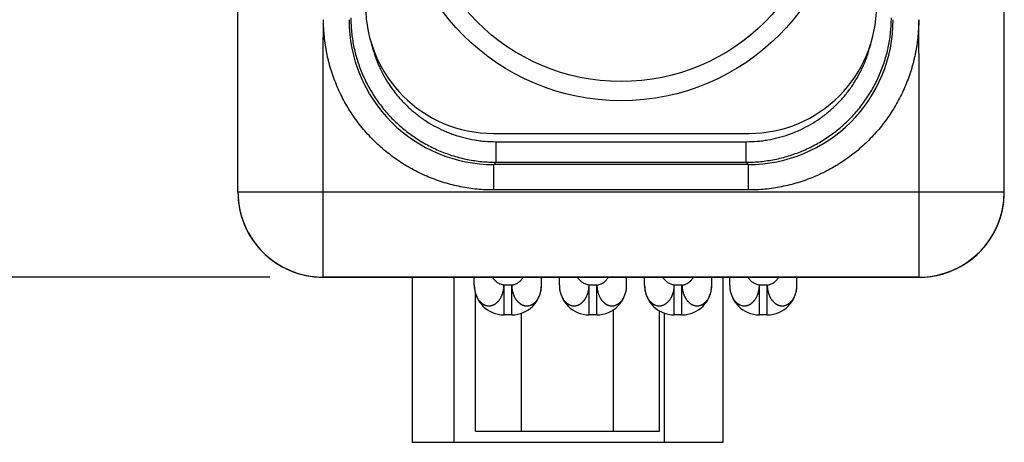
# Model space of a CAD drawing. Header units: inches. Extents: x 0 to 22, y 0 to 17.
# Tile 34 of 39: x 15.286 to 16.442, y 11.726 to 12.222. Entities that reach past the tile are written whole.
import ezdxf

# ---------------------------------------------------------------- set-up
doc = ezdxf.new("R2010")
doc.units = ezdxf.units.IN
doc.header["$LTSCALE"] = 1.21
doc.header["$MEASUREMENT"] = 0
doc.layers.get('0').update_dxf_attribs({"linetype": 'CONTINUOUS'})
doc.layers.add('DIMENSIONS', color=7, linetype='CONTINUOUS')
doc.styles.get("Standard").update_dxf_attribs({"font": 'txt', "width": 0.8})
doc.dimstyles.new('DIMSTYLE_1', dxfattribs={"dimtxt": 0.125, "dimasz": 0.18, "dimexe": 0.18, "dimexo": 0.0625, "dimgap": 0.09, "dimtad": 0, "dimtih": 1, "dimtoh": 1, "dimdec": 3, "dimzin": 4, "dimdsep": 46, "dimtxsty": 'STANDARD', "dimblk": '_FILLED', "dimblk1": '_FILLED', "dimblk2": '_FILLED', "dimcen": 0.09, "dimadec": 0, "dimazin": 0, "dimtp": 0.01, "dimtm": 0.01, "dimtfac": 1, "dimtdec": 3, "dimtofl": 0, "dimtmove": 0, "dimatfit": 3, "dimldrblk": '_FILLED', "dimfxl": 1, "dimtolj": 1, "dimtzin": 4, "dimarcsym": 0})

# ---------------------------------------------------------------- blocks, each defined once
blk = doc.blocks.new('_FILLED')
at = {"color": 0, "linetype": 'BYBLOCK'}
blk.add_solid([(0, 0), (-1, 0.1736), (-1, -0.1736)], dxfattribs=at)
blk = doc.blocks.new('*D7')
at = {"layer": 'DIMENSIONS', "color": 2, "linetype": 'CONTINUOUS'}
for p, q in [((15.5065, 14.7027), (14.667, 14.7027)), ((14.792, 14.7027), (14.792, 13.4363)), ((14.792, 11.9199), (14.792, 13.1863)), ((15.5795, 11.9199), (14.667, 11.9199))]:
    blk.add_line(p, q, dxfattribs=at)
at = {"layer": 'DIMENSIONS', "color": 2, "linetype": 'CONTINUOUS', "xscale": 0.18, "yscale": 0.18, "zscale": 0.18}
for p, rotation in [((14.792, 14.7027), 90), ((14.792, 11.9199), 270)]:
    blk.add_blockref('_FILLED', p, dxfattribs=dict(at, rotation=rotation))
at = {"layer": 'DIMENSIONS', "color": 2, "linetype": 'CONTINUOUS', "insert": (14.792, 13.3738), "char_height": 0.125, "width": 1.325, "attachment_point": 2, "line_spacing_factor": 0.9}
blk.add_mtext('2.783{\\Ftxt.shx;\\W1.000000;\\H0.125000; }[70.68]', dxfattribs=at)

msp = doc.modelspace()

# ---------------------------------------------------------------- linework, layer by layer
at = {"color": 7, "linetype": 'CONTINUOUS'}
for p, q in [((16.442, 12.0198), (16.442, 13.0279)), ((15.542, 12.0199), (15.542, 12.6731)), ((15.842, 12.0887), (16.142, 12.0887)), ((15.8451, 12.079), (16.1389, 12.079)), ((15.8451, 12.0549), (15.8451, 12.079)), ((16.1389, 12.0549), (16.1389, 12.079)), ((15.8425, 12.0523), (15.8451, 12.0549)), ((16.1415, 12.0523), (15.8425, 12.0523)), ((15.8425, 12.0223), (15.8425, 12.0523)), ((15.8451, 12.0549), (16.1389, 12.0549)), ((16.1389, 12.0549), (16.1415, 12.0523)), ((16.1415, 12.0223), (16.1415, 12.0523)), ((15.542, 12.02), (16.442, 12.02)), ((15.642, 11.9199), (15.642, 12.02)), ((16.1415, 12.0223), (15.8425, 12.0223)), ((16.342, 11.9198), (16.342, 12.02)), ((16.4396, 11.998), (16.441, 12.0054)), ((16.441, 12.0054), (16.4413, 12.0082)), ((15.5444, 11.9981), (15.5463, 11.9908)), ((15.5463, 11.9909), (15.5488, 11.9837)), ((16.4352, 11.9836), (16.4377, 11.9907)), ((16.4377, 11.9907), (16.4396, 11.998)), ((15.5488, 11.9837), (15.5518, 11.9768)), ((16.4322, 11.9766), (16.4352, 11.9836)), ((15.5518, 11.9768), (15.5553, 11.9701)), ((15.5553, 11.9701), (15.5593, 11.9637)), ((16.4247, 11.9636), (16.4287, 11.97)), ((16.4287, 11.97), (16.4322, 11.9767)), ((15.5637, 11.9577), (15.5687, 11.9519)), ((16.4153, 11.9518), (16.4203, 11.9575)), ((16.4202, 11.9575), (16.4247, 11.9636)), ((15.5687, 11.952), (15.574, 11.9466)), ((15.574, 11.9466), (15.5798, 11.9417)), ((16.4043, 11.9415), (16.41, 11.9465)), ((16.41, 11.9465), (16.4153, 11.9518)), ((15.5797, 11.9417), (15.5858, 11.9372)), ((15.5858, 11.9372), (15.5922, 11.9332)), ((15.5922, 11.9332), (15.5989, 11.9297)), ((16.3851, 11.9296), (16.3918, 11.9331)), ((16.3918, 11.9331), (16.3982, 11.9371)), ((16.3982, 11.9371), (16.4043, 11.9416)), ((15.5988, 11.9297), (15.6058, 11.9267)), ((15.6057, 11.9267), (15.6129, 11.9243)), ((15.6129, 11.9243), (15.6202, 11.9223)), ((15.6201, 11.9223), (15.6276, 11.921)), ((16.3564, 11.9209), (16.3639, 11.9222)), ((16.3638, 11.9222), (16.3711, 11.9242)), ((16.3711, 11.9241), (16.3783, 11.9266)), ((16.3782, 11.9266), (16.3852, 11.9296)), ((16.342, 11.92), (15.642, 11.92)), ((15.642, 11.9199), (16.342, 11.9198)), ((15.642, 11.9199), (15.642, 11.9199)), ((15.7466, 11.9199), (15.7466, 11.726)), ((15.7954, 11.9199), (15.7954, 11.726)), ((15.8195, 11.9107), (15.8195, 11.9199)), ((15.8635, 11.9107), (15.8545, 11.9107)), ((15.8545, 11.8757), (15.8545, 11.9107)), ((15.8635, 11.8757), (15.8635, 11.9107)), ((15.8985, 11.9107), (15.8985, 11.9199)), ((15.9195, 11.9107), (15.9195, 11.9199)), ((15.9635, 11.9107), (15.9545, 11.9107)), ((15.9545, 11.8757), (15.9545, 11.9107)), ((15.9635, 11.8757), (15.9635, 11.9107)), ((15.9985, 11.9107), (15.9985, 11.9199)), ((16.0195, 11.9107), (16.0195, 11.9199)), ((16.0635, 11.9107), (16.0545, 11.9107)), ((16.0545, 11.8757), (16.0545, 11.9107)), ((16.0635, 11.8757), (16.0635, 11.9107)), ((16.0985, 11.9107), (16.0985, 11.9199)), ((16.1116, 11.9198), (16.1116, 11.726)), ((16.1195, 11.9107), (16.1195, 11.9198)), ((16.1635, 11.9107), (16.1545, 11.9107)), ((16.1545, 11.8757), (16.1545, 11.9107)), ((16.1635, 11.8757), (16.1635, 11.9107)), ((16.1985, 11.9107), (16.1985, 11.9198)), ((16.342, 11.9198), (16.349, 11.9201)), ((16.342, 11.9198), (16.342, 11.9198)), ((16.3489, 11.9201), (16.3565, 11.9209)), ((15.8212, 11.7392), (15.8212, 11.9002)), ((15.8635, 11.8757), (15.8545, 11.8757)), ((15.8751, 11.7392), (15.8751, 11.8778)), ((15.9635, 11.8757), (15.9545, 11.8757)), ((15.9831, 11.7392), (15.9831, 11.8818)), ((16.0371, 11.7392), (16.0371, 11.8804)), ((16.0424, 11.878), (16.0424, 11.726)), ((16.0635, 11.8757), (16.0545, 11.8757)), ((16.1635, 11.8757), (16.1545, 11.8757)), ((15.8212, 11.7392), (16.0371, 11.7392)), ((16.1116, 11.726), (15.7466, 11.726))]:
    msp.add_line(p, q, dxfattribs=at)
for points in [[(15.5427, 12.0084), (15.543, 12.0055), (15.5444, 11.9981)], [(15.5553, 11.9701), (15.5593, 11.9638), (15.5638, 11.9576)], [(15.6276, 11.921), (15.635, 11.9202), (15.642, 11.9199)]]:
    msp.add_lwpolyline(points, dxfattribs=at)
for radius in [0.2617, 0.2391]:
    msp.add_circle((15.992, 12.3887), radius, dxfattribs=at)
for centre, radius, start, end in [((15.842, 12.2387), 0.15, 180, 270), ((16.142, 12.2387), 0.15, 270, 360), ((15.8425, 12.2222), 0.17, 179.9922, 270.0078), ((16.1415, 12.2222), 0.17, 269.9922, 0.0078), ((15.642, 12.02), 0.1, 180.005, 270.005), ((15.642, 12.0199), 0.1, 180.0003, 269.9874), ((16.342, 12.02), 0.1, 269.995, 359.995), ((16.342, 12.0198), 0.1, 353.3074, 359.9998), ((16.342, 12.0198), 0.1, 269.9939, 353.3111), ((15.8545, 11.9107), 0.035, 180, 270), ((15.8543, 11.9107), 0.0348, 179.9982, 185.2329), ((15.8635, 11.9107), 0.035, 270, 360), ((15.9545, 11.9107), 0.035, 180, 270), ((15.9635, 11.9107), 0.035, 270, 360), ((16.0545, 11.9107), 0.035, 180, 270), ((16.0635, 11.9107), 0.035, 270, 360), ((16.0638, 11.9107), 0.0347, 354.7599, 0.009), ((16.1545, 11.9107), 0.035, 180, 270), ((16.1635, 11.9107), 0.035, 270, 360), ((15.8538, 11.9107), 0.0343, 185.2444, 187.1085), ((15.8531, 11.9106), 0.0336, 187.107, 190.4565), ((15.8522, 11.9104), 0.0326, 190.4661, 193.3599), ((16.066, 11.9104), 0.0325, 346.6325, 349.5415), ((16.065, 11.9106), 0.0334, 349.5347, 352.9018), ((16.0643, 11.9107), 0.0342, 352.8899, 354.7573)]:
    msp.add_arc(centre, radius, start, end, dxfattribs=at)
for points, knots in [([(15.642, 12.02), (15.642, 12.0284), (15.642, 12.0411), (15.642, 12.0579), (15.642, 12.0706), (15.642, 12.0811), (15.642, 12.0895), (15.642, 12.098), (15.642, 12.1085), (15.642, 12.1211), (15.6419, 12.1338), (15.642, 12.1443), (15.642, 12.1527), (15.642, 12.159), (15.6421, 12.1654), (15.6421, 12.1738), (15.6422, 12.1843), (15.6423, 12.197), (15.6424, 12.2096), (15.6424, 12.218), (15.6424, 12.2222)], [0, 0, 0, 0, 0.125, 0.1875, 0.25, 0.3125, 0.34375, 0.375, 0.4375, 0.5, 0.5625, 0.625, 0.65625, 0.6875, 0.71875, 0.75, 0.8125, 0.875, 0.9375, 1, 1, 1, 1]), ([(15.8425, 12.0223), (15.8392, 12.0223), (15.8327, 12.0224), (15.8229, 12.0231), (15.8131, 12.0243), (15.8035, 12.026), (15.7939, 12.0282), (15.7844, 12.0308), (15.7751, 12.0339), (15.7659, 12.0374), (15.757, 12.0414), (15.7482, 12.0458), (15.7396, 12.0506), (15.7313, 12.0559), (15.7233, 12.0615), (15.7156, 12.0676), (15.7081, 12.074), (15.6987, 12.083), (15.6899, 12.0927), (15.6818, 12.1031), (15.6762, 12.1111), (15.6709, 12.1194), (15.6661, 12.1279), (15.6616, 12.1367), (15.6577, 12.1457), (15.6541, 12.1548), (15.6516, 12.1626), (15.6497, 12.1689), (15.6485, 12.1736), (15.6474, 12.1784), (15.6463, 12.1832), (15.6456, 12.1872), (15.6451, 12.1905), (15.6447, 12.1929), (15.6443, 12.1953), (15.644, 12.1978), (15.6437, 12.2002), (15.6435, 12.2026), (15.6433, 12.2051), (15.6431, 12.2071), (15.643, 12.2087), (15.6429, 12.2104), (15.6427, 12.2124), (15.6426, 12.2149), (15.6424, 12.2181), (15.6424, 12.2206), (15.6424, 12.2222)], [0, 0, 0, 0, 0.031249, 0.0625, 0.09375, 0.125, 0.15625, 0.187501, 0.218751, 0.250001, 0.281251, 0.312501, 0.343751, 0.375001, 0.406251, 0.437501, 0.468751, 0.500002, 0.562483, 0.593733, 0.624983, 0.656233, 0.687483, 0.718733, 0.749983, 0.781233, 0.812484, 0.82811, 0.843736, 0.859361, 0.874988, 0.890616, 0.89843, 0.906243, 0.914055, 0.921867, 0.929678, 0.93749, 0.945303, 0.953118, 0.957025, 0.960933, 0.968749, 0.976564, 0.984377, 1, 1, 1, 1]), ([(15.6746, 12.2243), (15.6746, 12.2216), (15.6748, 12.2161), (15.6754, 12.2078), (15.6764, 12.1996), (15.6783, 12.1887), (15.6817, 12.1753), (15.6864, 12.1623), (15.6909, 12.1522), (15.6947, 12.1448), (15.6988, 12.1376), (15.7032, 12.1306), (15.708, 12.1238), (15.7148, 12.115), (15.7242, 12.1047), (15.7345, 12.0954), (15.7433, 12.0885), (15.7501, 12.0837), (15.7572, 12.0792), (15.7645, 12.0751), (15.7719, 12.0713), (15.7822, 12.0668), (15.7953, 12.062), (15.8089, 12.0586), (15.82, 12.0567), (15.8283, 12.0556), (15.8367, 12.055), (15.8423, 12.0549), (15.8451, 12.0549)], [0, 0, 0, 0, 0.030986, 0.061978, 0.092973, 0.123977, 0.185999, 0.24808, 0.279156, 0.310253, 0.341371, 0.372512, 0.403677, 0.434866, 0.497303, 0.559844, 0.591162, 0.622505, 0.653872, 0.685262, 0.716673, 0.748105, 0.811002, 0.873957, 0.905459, 0.936969, 0.968484, 1, 1, 1, 1]), ([(16.1389, 12.0549), (16.1417, 12.0549), (16.1473, 12.055), (16.1557, 12.0556), (16.164, 12.0567), (16.1751, 12.0586), (16.1887, 12.062), (16.2019, 12.0668), (16.2121, 12.0713), (16.2196, 12.0751), (16.2268, 12.0792), (16.2339, 12.0837), (16.2407, 12.0885), (16.2495, 12.0954), (16.2598, 12.1047), (16.2692, 12.115), (16.276, 12.1238), (16.2808, 12.1306), (16.2853, 12.1376), (16.2894, 12.1448), (16.2931, 12.1522), (16.2976, 12.1623), (16.3023, 12.1753), (16.3057, 12.1887), (16.3076, 12.1996), (16.3086, 12.2078), (16.3092, 12.2161), (16.3094, 12.2216), (16.3094, 12.2243)], [0, 0, 0, 0, 0.031516, 0.063031, 0.094541, 0.126043, 0.188998, 0.251895, 0.283327, 0.314738, 0.346128, 0.377495, 0.408838, 0.440156, 0.502697, 0.565134, 0.596323, 0.627488, 0.658629, 0.689747, 0.720844, 0.75192, 0.814001, 0.876023, 0.907027, 0.938022, 0.969014, 1, 1, 1, 1]), ([(16.3416, 12.2222), (16.3416, 12.2206), (16.3416, 12.2181), (16.3414, 12.2149), (16.3413, 12.2124), (16.3411, 12.2104), (16.341, 12.2087), (16.3409, 12.2071), (16.3407, 12.2051), (16.3405, 12.2026), (16.3403, 12.2002), (16.34, 12.1978), (16.3397, 12.1953), (16.3393, 12.1929), (16.339, 12.1905), (16.3384, 12.1872), (16.3377, 12.1832), (16.3366, 12.1784), (16.3355, 12.1736), (16.3343, 12.1689), (16.3324, 12.1626), (16.3299, 12.1548), (16.3263, 12.1457), (16.3224, 12.1367), (16.3179, 12.1279), (16.3131, 12.1194), (16.3079, 12.1111), (16.3022, 12.1031), (16.2941, 12.0927), (16.2853, 12.083), (16.2759, 12.074), (16.2684, 12.0676), (16.2607, 12.0615), (16.2527, 12.0559), (16.2444, 12.0506), (16.2358, 12.0458), (16.2271, 12.0414), (16.2181, 12.0374), (16.2089, 12.0339), (16.1996, 12.0308), (16.1901, 12.0282), (16.1805, 12.026), (16.1709, 12.0243), (16.1611, 12.0231), (16.1513, 12.0224), (16.1448, 12.0223), (16.1415, 12.0223)], [0, 0, 0, 0, 0.015623, 0.023436, 0.031251, 0.039067, 0.042975, 0.046882, 0.054697, 0.06251, 0.070322, 0.078133, 0.085945, 0.093757, 0.10157, 0.109384, 0.125012, 0.140639, 0.156264, 0.17189, 0.187516, 0.218767, 0.250017, 0.281267, 0.312517, 0.343767, 0.375017, 0.406267, 0.437517, 0.499998, 0.531249, 0.562499, 0.593749, 0.624999, 0.656249, 0.687499, 0.718749, 0.749999, 0.781249, 0.812499, 0.84375, 0.875, 0.90625, 0.9375, 0.968751, 1, 1, 1, 1]), ([(16.342, 12.02), (16.342, 12.0284), (16.342, 12.0411), (16.342, 12.0579), (16.342, 12.0706), (16.342, 12.0811), (16.342, 12.0895), (16.342, 12.098), (16.342, 12.1085), (16.3421, 12.1211), (16.3421, 12.1338), (16.342, 12.1443), (16.342, 12.1527), (16.342, 12.159), (16.3419, 12.1654), (16.3419, 12.1738), (16.3418, 12.1843), (16.3417, 12.197), (16.3416, 12.2096), (16.3416, 12.218), (16.3416, 12.2222)], [0, 0, 0, 0, 0.125, 0.1875, 0.25, 0.3125, 0.34375, 0.375, 0.4375, 0.5, 0.5625, 0.625, 0.65625, 0.6875, 0.71875, 0.75, 0.8125, 0.875, 0.9375, 1, 1, 1, 1]), ([(15.6986, 12.1948), (15.699, 12.1928), (15.7001, 12.1888), (15.7019, 12.1828), (15.7039, 12.1769), (15.7062, 12.1711), (15.7088, 12.1654), (15.7125, 12.1579), (15.7166, 12.1507), (15.7212, 12.1437), (15.7249, 12.1387), (15.7288, 12.1337), (15.7329, 12.129), (15.7372, 12.1244), (15.7432, 12.1185), (15.7511, 12.1116), (15.7613, 12.1042), (15.7721, 12.0976), (15.7816, 12.0929), (15.7893, 12.0896), (15.7972, 12.0867), (15.8074, 12.0836), (15.8177, 12.0814), (15.8261, 12.0801), (15.8345, 12.0792), (15.8409, 12.079), (15.8451, 12.079)], [0, 0, 0, 0, 0.030911, 0.061835, 0.092776, 0.123734, 0.154711, 0.18571, 0.247761, 0.278829, 0.309923, 0.341044, 0.372192, 0.403366, 0.434569, 0.497043, 0.559626, 0.622313, 0.685095, 0.716525, 0.747975, 0.810912, 0.873905, 0.905424, 0.93695, 1, 1, 1, 1]), ([(16.1389, 12.079), (16.1431, 12.079), (16.1495, 12.0792), (16.1579, 12.0801), (16.1663, 12.0814), (16.1766, 12.0836), (16.1868, 12.0867), (16.1947, 12.0896), (16.2025, 12.0929), (16.2119, 12.0976), (16.2227, 12.1042), (16.2329, 12.1116), (16.2408, 12.1185), (16.2468, 12.1244), (16.2511, 12.129), (16.2552, 12.1337), (16.2591, 12.1387), (16.2628, 12.1437), (16.2674, 12.1507), (16.2715, 12.1579), (16.2752, 12.1654), (16.2778, 12.1711), (16.2801, 12.1769), (16.2821, 12.1828), (16.2839, 12.1888), (16.285, 12.1928), (16.2854, 12.1948)], [0, 0, 0, 0, 0.06305, 0.094576, 0.126095, 0.189088, 0.252025, 0.283475, 0.314905, 0.377687, 0.440374, 0.502957, 0.565431, 0.596634, 0.627808, 0.658956, 0.690077, 0.721171, 0.752239, 0.81429, 0.845289, 0.876266, 0.907224, 0.938165, 0.969089, 1, 1, 1, 1]), ([(15.8204, 11.9029), (15.8206, 11.9022), (15.8209, 11.9009), (15.8216, 11.899), (15.8223, 11.8974), (15.8228, 11.8962), (15.8235, 11.8951), (15.8241, 11.894), (15.8248, 11.893), (15.8254, 11.8923), (15.826, 11.8916), (15.8266, 11.891), (15.8272, 11.8904), (15.8278, 11.8898), (15.8284, 11.8894), (15.8288, 11.889), (15.8292, 11.8888), (15.8295, 11.8886), (15.83, 11.8883), (15.8306, 11.8879), (15.8313, 11.8875), (15.8319, 11.8872), (15.8324, 11.8871), (15.8328, 11.8869), (15.8332, 11.8868), (15.8337, 11.8867), (15.8343, 11.8865), (15.835, 11.8864), (15.8358, 11.8863), (15.8366, 11.8863), (15.8373, 11.8863), (15.8381, 11.8864), (15.8389, 11.8865), (15.8396, 11.8866), (15.8404, 11.8868), (15.8411, 11.887), (15.8419, 11.8873), (15.8426, 11.8876), (15.8433, 11.888), (15.8439, 11.8884), (15.8444, 11.8887), (15.8447, 11.8889), (15.845, 11.8892), (15.8455, 11.8896), (15.846, 11.89), (15.8466, 11.8906), (15.8473, 11.8913), (15.8481, 11.8921), (15.8489, 11.8931), (15.8497, 11.8941), (15.8502, 11.8949), (15.8507, 11.8957), (15.8511, 11.8966), (15.8516, 11.8975), (15.852, 11.8984), (15.8523, 11.8993), (15.8528, 11.9006), (15.8533, 11.9023), (15.8537, 11.904), (15.854, 11.9054), (15.8542, 11.9068), (15.8544, 11.9086), (15.8545, 11.91), (15.8545, 11.9107)], [0, 0, 0, 0, 0.035677, 0.070785, 0.10526, 0.122197, 0.138854, 0.171161, 0.186841, 0.202268, 0.217544, 0.232743, 0.247765, 0.262451, 0.276804, 0.28394, 0.291098, 0.298314, 0.305587, 0.320099, 0.334226, 0.347768, 0.354398, 0.360984, 0.36756, 0.374147, 0.387331, 0.400484, 0.413584, 0.426664, 0.439764, 0.45291, 0.466118, 0.479406, 0.492795, 0.506305, 0.51995, 0.53374, 0.547684, 0.561772, 0.568869, 0.576003, 0.583184, 0.590421, 0.605083, 0.620019, 0.635229, 0.650708, 0.682408, 0.698602, 0.715008, 0.731618, 0.748432, 0.765455, 0.782675, 0.800083, 0.81767, 0.853319, 0.889506, 0.907764, 0.926108, 0.962986, 1, 1, 1, 1]), ([(15.8545, 11.9107), (15.8542, 11.9107), (15.8535, 11.9108), (15.8522, 11.911), (15.8505, 11.9115), (15.8486, 11.9123), (15.8468, 11.9134), (15.8451, 11.9148), (15.8435, 11.9163), (15.8422, 11.918), (15.8414, 11.9193), (15.8411, 11.9199)], [0, 0, 0, 0, 0.05807, 0.11686, 0.236955, 0.360633, 0.487328, 0.615969, 0.745217, 0.873662, 1, 1, 1, 1]), ([(15.8635, 11.9107), (15.8642, 11.9108), (15.8655, 11.9109), (15.8675, 11.9115), (15.8694, 11.9124), (15.8712, 11.9135), (15.8729, 11.9148), (15.8745, 11.9164), (15.8758, 11.918), (15.8766, 11.9193), (15.8769, 11.9199)], [0, 0, 0, 0, 0.117077, 0.237643, 0.361709, 0.488592, 0.617184, 0.746163, 0.874174, 1, 1, 1, 1]), ([(15.8635, 11.9107), (15.8635, 11.9099), (15.8636, 11.9087), (15.8638, 11.9071), (15.8639, 11.906), (15.8641, 11.9048), (15.8644, 11.9036), (15.8647, 11.9025), (15.865, 11.9014), (15.8653, 11.9003), (15.8657, 11.8992), (15.8661, 11.8981), (15.8666, 11.8971), (15.8671, 11.8961), (15.8676, 11.8952), (15.8682, 11.8943), (15.8688, 11.8934), (15.8694, 11.8928), (15.8698, 11.8922), (15.8702, 11.8919), (15.8705, 11.8915), (15.871, 11.891), (15.8714, 11.8905), (15.8719, 11.8901), (15.8723, 11.8898), (15.8727, 11.8895), (15.8731, 11.8892), (15.8734, 11.8889), (15.8738, 11.8887), (15.8742, 11.8884), (15.8746, 11.8882), (15.8749, 11.8879), (15.8753, 11.8877), (15.8755, 11.8876), (15.8758, 11.8874), (15.8761, 11.8873), (15.8765, 11.8871), (15.877, 11.887), (15.8774, 11.8869), (15.8778, 11.8868), (15.8782, 11.8866), (15.8788, 11.8865), (15.8795, 11.8864), (15.8804, 11.8863), (15.8812, 11.8863), (15.8821, 11.8863), (15.8829, 11.8864), (15.8838, 11.8865), (15.8849, 11.8868), (15.886, 11.8872), (15.8871, 11.8877), (15.8878, 11.8881), (15.8886, 11.8886), (15.8894, 11.8892), (15.8901, 11.8898), (15.8909, 11.8904), (15.8916, 11.8911), (15.8922, 11.8919), (15.8929, 11.8926), (15.8937, 11.8937), (15.8946, 11.8952), (15.8956, 11.8971), (15.8965, 11.8992), (15.8972, 11.9014), (15.8978, 11.9036), (15.8982, 11.906), (15.8984, 11.9083), (15.8985, 11.9099), (15.8985, 11.9107)], [0, 0, 0, 0, 0.036363, 0.054495, 0.072562, 0.090542, 0.108418, 0.12617, 0.143776, 0.16122, 0.178483, 0.195548, 0.212404, 0.229039, 0.245445, 0.261628, 0.277582, 0.293288, 0.301046, 0.308738, 0.31636, 0.323909, 0.338792, 0.346137, 0.353429, 0.360673, 0.36786, 0.374977, 0.382006, 0.388932, 0.395764, 0.40252, 0.409229, 0.412578, 0.415931, 0.422657, 0.429401, 0.436143, 0.442856, 0.449508, 0.456098, 0.462637, 0.475617, 0.488546, 0.501441, 0.5143, 0.527154, 0.540044, 0.553004, 0.579231, 0.592598, 0.606205, 0.620125, 0.634419, 0.649004, 0.663724, 0.67851, 0.693393, 0.708423, 0.723688, 0.75521, 0.788142, 0.822076, 0.856663, 0.891828, 0.927536, 0.963658, 1, 1, 1, 1]), ([(15.9195, 11.9107), (15.9195, 11.9099), (15.9196, 11.9083), (15.9198, 11.906), (15.9202, 11.9036), (15.9208, 11.9014), (15.9215, 11.8992), (15.9224, 11.8971), (15.9234, 11.8952), (15.9243, 11.8937), (15.9252, 11.8926), (15.9258, 11.8919), (15.9265, 11.8911), (15.9272, 11.8904), (15.9279, 11.8898), (15.9286, 11.8892), (15.9294, 11.8886), (15.9302, 11.8881), (15.931, 11.8877), (15.932, 11.8872), (15.9331, 11.8868), (15.9342, 11.8865), (15.9351, 11.8864), (15.9359, 11.8863), (15.9368, 11.8863), (15.9376, 11.8863), (15.9385, 11.8864), (15.9392, 11.8865), (15.9398, 11.8866), (15.9402, 11.8868), (15.9406, 11.8869), (15.941, 11.887), (15.9415, 11.8871), (15.9419, 11.8873), (15.9422, 11.8874), (15.9425, 11.8876), (15.9427, 11.8877), (15.9431, 11.8879), (15.9434, 11.8882), (15.9438, 11.8884), (15.9442, 11.8887), (15.9446, 11.8889), (15.945, 11.8892), (15.9453, 11.8895), (15.9457, 11.8898), (15.9461, 11.8901), (15.9466, 11.8905), (15.947, 11.891), (15.9475, 11.8915), (15.9478, 11.8919), (15.9482, 11.8922), (15.9486, 11.8928), (15.9492, 11.8934), (15.9498, 11.8943), (15.9504, 11.8952), (15.9509, 11.8961), (15.9514, 11.8971), (15.9519, 11.8981), (15.9523, 11.8992), (15.9527, 11.9003), (15.953, 11.9014), (15.9534, 11.9025), (15.9536, 11.9036), (15.9539, 11.9048), (15.9541, 11.906), (15.9542, 11.9071), (15.9544, 11.9087), (15.9545, 11.9099), (15.9545, 11.9107)], [0, 0, 0, 0, 0.036342, 0.072464, 0.108172, 0.143337, 0.177924, 0.211858, 0.24479, 0.276312, 0.291577, 0.306607, 0.32149, 0.336276, 0.350996, 0.365581, 0.379875, 0.393795, 0.407402, 0.420769, 0.446996, 0.459956, 0.472846, 0.4857, 0.498559, 0.511454, 0.524383, 0.537363, 0.543902, 0.550492, 0.557144, 0.563857, 0.570599, 0.577343, 0.584069, 0.587422, 0.590771, 0.59748, 0.604236, 0.611068, 0.617994, 0.625023, 0.63214, 0.639327, 0.646571, 0.653863, 0.661208, 0.676091, 0.68364, 0.691262, 0.698954, 0.706712, 0.722418, 0.738372, 0.754555, 0.770961, 0.787596, 0.804452, 0.821517, 0.83878, 0.856224, 0.87383, 0.891582, 0.909458, 0.927438, 0.945505, 0.963637, 1, 1, 1, 1]), ([(15.9545, 11.9107), (15.9538, 11.9108), (15.9525, 11.9109), (15.9506, 11.9115), (15.9486, 11.9124), (15.9468, 11.9135), (15.9451, 11.9148), (15.9436, 11.9164), (15.9422, 11.918), (15.9414, 11.9193), (15.9411, 11.9199)], [0, 0, 0, 0, 0.117076, 0.237638, 0.361698, 0.488576, 0.617164, 0.746144, 0.874161, 1, 1, 1, 1]), ([(15.9635, 11.9107), (15.9642, 11.9108), (15.9655, 11.9109), (15.9675, 11.9115), (15.9694, 11.9124), (15.9712, 11.9135), (15.9729, 11.9148), (15.9744, 11.9164), (15.9758, 11.918), (15.9766, 11.9192), (15.9769, 11.9199)], [0, 0, 0, 0, 0.117075, 0.237635, 0.361692, 0.488567, 0.617153, 0.746134, 0.874154, 1, 1, 1, 1]), ([(15.9635, 11.9107), (15.9635, 11.9099), (15.9636, 11.9087), (15.9638, 11.9071), (15.9639, 11.906), (15.9641, 11.9048), (15.9644, 11.9036), (15.9647, 11.9025), (15.965, 11.9014), (15.9653, 11.9003), (15.9657, 11.8992), (15.9661, 11.8981), (15.9666, 11.8971), (15.9671, 11.8961), (15.9676, 11.8952), (15.9682, 11.8943), (15.9688, 11.8934), (15.9694, 11.8928), (15.9698, 11.8922), (15.9702, 11.8919), (15.9705, 11.8915), (15.971, 11.891), (15.9714, 11.8905), (15.9719, 11.8901), (15.9723, 11.8898), (15.9727, 11.8895), (15.9731, 11.8892), (15.9734, 11.8889), (15.9738, 11.8887), (15.9742, 11.8884), (15.9746, 11.8882), (15.9749, 11.8879), (15.9753, 11.8877), (15.9755, 11.8876), (15.9758, 11.8874), (15.9761, 11.8873), (15.9765, 11.8871), (15.977, 11.887), (15.9774, 11.8869), (15.9778, 11.8868), (15.9782, 11.8866), (15.9788, 11.8865), (15.9795, 11.8864), (15.9804, 11.8863), (15.9812, 11.8863), (15.9821, 11.8863), (15.9829, 11.8864), (15.9838, 11.8865), (15.9849, 11.8868), (15.986, 11.8872), (15.9871, 11.8877), (15.9878, 11.8881), (15.9886, 11.8886), (15.9894, 11.8892), (15.9901, 11.8898), (15.9909, 11.8904), (15.9916, 11.8911), (15.9922, 11.8919), (15.9929, 11.8926), (15.9937, 11.8937), (15.9946, 11.8952), (15.9956, 11.8971), (15.9965, 11.8992), (15.9972, 11.9014), (15.9978, 11.9036), (15.9982, 11.906), (15.9984, 11.9083), (15.9985, 11.9099), (15.9985, 11.9107)], [0, 0, 0, 0, 0.036363, 0.054495, 0.072562, 0.090542, 0.108418, 0.12617, 0.143776, 0.16122, 0.178483, 0.195548, 0.212404, 0.229039, 0.245445, 0.261628, 0.277582, 0.293288, 0.301046, 0.308738, 0.31636, 0.323909, 0.338792, 0.346137, 0.353429, 0.360673, 0.36786, 0.374977, 0.382006, 0.388932, 0.395764, 0.40252, 0.409229, 0.412578, 0.415931, 0.422657, 0.429401, 0.436143, 0.442856, 0.449508, 0.456098, 0.462637, 0.475617, 0.488546, 0.501441, 0.5143, 0.527154, 0.540044, 0.553004, 0.579231, 0.592598, 0.606205, 0.620125, 0.634419, 0.649004, 0.663724, 0.67851, 0.693393, 0.708423, 0.723688, 0.75521, 0.788142, 0.822076, 0.856663, 0.891828, 0.927536, 0.963658, 1, 1, 1, 1]), ([(16.0195, 11.9107), (16.0195, 11.9099), (16.0196, 11.9083), (16.0198, 11.906), (16.0202, 11.9036), (16.0208, 11.9014), (16.0215, 11.8992), (16.0224, 11.8971), (16.0234, 11.8952), (16.0243, 11.8937), (16.0252, 11.8926), (16.0258, 11.8919), (16.0265, 11.8911), (16.0272, 11.8904), (16.0279, 11.8898), (16.0286, 11.8892), (16.0294, 11.8886), (16.0302, 11.8881), (16.031, 11.8877), (16.032, 11.8872), (16.0331, 11.8868), (16.0342, 11.8865), (16.0351, 11.8864), (16.0359, 11.8863), (16.0368, 11.8863), (16.0376, 11.8863), (16.0385, 11.8864), (16.0392, 11.8865), (16.0398, 11.8866), (16.0402, 11.8868), (16.0406, 11.8869), (16.041, 11.887), (16.0415, 11.8871), (16.0419, 11.8873), (16.0422, 11.8874), (16.0425, 11.8876), (16.0427, 11.8877), (16.0431, 11.8879), (16.0434, 11.8882), (16.0438, 11.8884), (16.0442, 11.8887), (16.0446, 11.8889), (16.045, 11.8892), (16.0453, 11.8895), (16.0457, 11.8898), (16.0461, 11.8901), (16.0466, 11.8905), (16.047, 11.891), (16.0475, 11.8915), (16.0478, 11.8919), (16.0482, 11.8922), (16.0486, 11.8928), (16.0492, 11.8934), (16.0498, 11.8943), (16.0504, 11.8952), (16.0509, 11.8961), (16.0514, 11.8971), (16.0519, 11.8981), (16.0523, 11.8992), (16.0527, 11.9003), (16.053, 11.9014), (16.0534, 11.9025), (16.0536, 11.9036), (16.0539, 11.9048), (16.0541, 11.906), (16.0542, 11.9071), (16.0544, 11.9087), (16.0545, 11.9099), (16.0545, 11.9107)], [0, 0, 0, 0, 0.036342, 0.072464, 0.108172, 0.143337, 0.177924, 0.211858, 0.24479, 0.276312, 0.291577, 0.306607, 0.32149, 0.336276, 0.350996, 0.365581, 0.379875, 0.393795, 0.407402, 0.420769, 0.446996, 0.459956, 0.472846, 0.4857, 0.498559, 0.511454, 0.524383, 0.537363, 0.543902, 0.550492, 0.557144, 0.563857, 0.570599, 0.577343, 0.584069, 0.587422, 0.590771, 0.59748, 0.604236, 0.611068, 0.617994, 0.625023, 0.63214, 0.639327, 0.646571, 0.653863, 0.661208, 0.676091, 0.68364, 0.691262, 0.698954, 0.706712, 0.722418, 0.738372, 0.754555, 0.770961, 0.787596, 0.804452, 0.821517, 0.83878, 0.856224, 0.87383, 0.891582, 0.909458, 0.927438, 0.945505, 0.963637, 1, 1, 1, 1]), ([(16.0545, 11.9107), (16.0538, 11.9108), (16.0525, 11.9109), (16.0506, 11.9115), (16.0486, 11.9124), (16.0468, 11.9135), (16.0451, 11.9148), (16.0436, 11.9163), (16.0422, 11.918), (16.0415, 11.9192), (16.0411, 11.9199)], [0, 0, 0, 0, 0.117073, 0.23763, 0.361682, 0.48855, 0.617133, 0.746115, 0.874142, 1, 1, 1, 1]), ([(16.0635, 11.9107), (16.0638, 11.9107), (16.0645, 11.9108), (16.0655, 11.9109), (16.0665, 11.9112), (16.0676, 11.9115), (16.0689, 11.9121), (16.0703, 11.9128), (16.0716, 11.9138), (16.0729, 11.9148), (16.0741, 11.9159), (16.0751, 11.9171), (16.0761, 11.9185), (16.0767, 11.9194), (16.0769, 11.9199)], [0, 0, 0, 0, 0.058051, 0.116821, 0.176438, 0.236958, 0.329392, 0.42364, 0.519315, 0.615914, 0.712864, 0.80957, 0.905453, 1, 1, 1, 1]), ([(16.0635, 11.9107), (16.0635, 11.91), (16.0636, 11.9086), (16.0638, 11.9068), (16.064, 11.9054), (16.0643, 11.904), (16.0647, 11.9023), (16.0652, 11.9006), (16.0657, 11.8993), (16.066, 11.8984), (16.0664, 11.8975), (16.0669, 11.8966), (16.0673, 11.8957), (16.0678, 11.8949), (16.0684, 11.8941), (16.0691, 11.8931), (16.0699, 11.8921), (16.0707, 11.8913), (16.0714, 11.8906), (16.072, 11.89), (16.0725, 11.8896), (16.073, 11.8892), (16.0733, 11.8889), (16.0736, 11.8887), (16.0741, 11.8884), (16.0747, 11.888), (16.0754, 11.8876), (16.0761, 11.8873), (16.0769, 11.887), (16.0776, 11.8868), (16.0784, 11.8866), (16.0791, 11.8865), (16.0799, 11.8864), (16.0807, 11.8863), (16.0814, 11.8863), (16.0822, 11.8863), (16.083, 11.8864), (16.0837, 11.8865), (16.0844, 11.8867), (16.0848, 11.8868), (16.0852, 11.8869), (16.0856, 11.8871), (16.0861, 11.8872), (16.0867, 11.8875), (16.0874, 11.8879), (16.088, 11.8883), (16.0885, 11.8886), (16.0888, 11.8888), (16.0892, 11.889), (16.0896, 11.8894), (16.0902, 11.8898), (16.0908, 11.8904), (16.0914, 11.891), (16.092, 11.8916), (16.0926, 11.8923), (16.0932, 11.893), (16.0939, 11.894), (16.0946, 11.8951), (16.0952, 11.8962), (16.0957, 11.8974), (16.0964, 11.899), (16.0971, 11.9009), (16.0974, 11.9022), (16.0976, 11.9029)], [0, 0, 0, 0, 0.037014, 0.073892, 0.092236, 0.110494, 0.146681, 0.18233, 0.199917, 0.217325, 0.234545, 0.251568, 0.268382, 0.284992, 0.301398, 0.317592, 0.349292, 0.364771, 0.379981, 0.394917, 0.409579, 0.416816, 0.423997, 0.431131, 0.438228, 0.452316, 0.46626, 0.48005, 0.493695, 0.507205, 0.520594, 0.533882, 0.54709, 0.560236, 0.573336, 0.586416, 0.599516, 0.612669, 0.625853, 0.63244, 0.639016, 0.645602, 0.652232, 0.665774, 0.679901, 0.694413, 0.701686, 0.708902, 0.71606, 0.723196, 0.737549, 0.752235, 0.767257, 0.782456, 0.797732, 0.813159, 0.828839, 0.861146, 0.877803, 0.89474, 0.929215, 0.964323, 1, 1, 1, 1]), ([(16.1195, 11.9107), (16.1195, 11.9099), (16.1196, 11.9083), (16.1198, 11.906), (16.1202, 11.9036), (16.1208, 11.9014), (16.1215, 11.8992), (16.1224, 11.8971), (16.1234, 11.8952), (16.1243, 11.8937), (16.1252, 11.8926), (16.1258, 11.8919), (16.1265, 11.8911), (16.1272, 11.8904), (16.1279, 11.8898), (16.1286, 11.8892), (16.1294, 11.8886), (16.1302, 11.8881), (16.131, 11.8877), (16.132, 11.8872), (16.1331, 11.8868), (16.1342, 11.8865), (16.1351, 11.8864), (16.1359, 11.8863), (16.1368, 11.8863), (16.1376, 11.8863), (16.1385, 11.8864), (16.1392, 11.8865), (16.1398, 11.8866), (16.1402, 11.8868), (16.1406, 11.8869), (16.141, 11.887), (16.1415, 11.8871), (16.1419, 11.8873), (16.1422, 11.8874), (16.1425, 11.8876), (16.1427, 11.8877), (16.1431, 11.8879), (16.1434, 11.8882), (16.1438, 11.8884), (16.1442, 11.8887), (16.1446, 11.8889), (16.145, 11.8892), (16.1453, 11.8895), (16.1457, 11.8898), (16.1461, 11.8901), (16.1466, 11.8905), (16.147, 11.891), (16.1475, 11.8915), (16.1478, 11.8919), (16.1482, 11.8922), (16.1486, 11.8928), (16.1492, 11.8934), (16.1498, 11.8943), (16.1504, 11.8952), (16.1509, 11.8961), (16.1514, 11.8971), (16.1519, 11.8981), (16.1523, 11.8992), (16.1527, 11.9003), (16.153, 11.9014), (16.1534, 11.9025), (16.1536, 11.9036), (16.1539, 11.9048), (16.1541, 11.906), (16.1542, 11.9071), (16.1544, 11.9087), (16.1545, 11.9099), (16.1545, 11.9107)], [0, 0, 0, 0, 0.036342, 0.072464, 0.108172, 0.143337, 0.177924, 0.211858, 0.24479, 0.276312, 0.291577, 0.306607, 0.32149, 0.336276, 0.350996, 0.365581, 0.379875, 0.393795, 0.407402, 0.420769, 0.446996, 0.459956, 0.472846, 0.4857, 0.498559, 0.511454, 0.524383, 0.537363, 0.543902, 0.550492, 0.557144, 0.563857, 0.570599, 0.577343, 0.584069, 0.587422, 0.590771, 0.59748, 0.604236, 0.611068, 0.617994, 0.625023, 0.63214, 0.639327, 0.646571, 0.653863, 0.661208, 0.676091, 0.68364, 0.691262, 0.698954, 0.706712, 0.722418, 0.738372, 0.754555, 0.770961, 0.787596, 0.804452, 0.821517, 0.83878, 0.856224, 0.87383, 0.891582, 0.909458, 0.927438, 0.945505, 0.963637, 1, 1, 1, 1]), ([(16.1545, 11.9107), (16.1538, 11.9108), (16.1525, 11.9109), (16.1506, 11.9115), (16.1487, 11.9124), (16.1468, 11.9135), (16.1451, 11.9148), (16.1436, 11.9163), (16.1422, 11.918), (16.1415, 11.9192), (16.1411, 11.9198)], [0, 0, 0, 0, 0.117071, 0.237622, 0.361665, 0.488525, 0.617102, 0.746085, 0.874122, 1, 1, 1, 1]), ([(16.1635, 11.9107), (16.1642, 11.9108), (16.1655, 11.9109), (16.1674, 11.9115), (16.1694, 11.9124), (16.1712, 11.9135), (16.1729, 11.9148), (16.1744, 11.9163), (16.1758, 11.918), (16.1765, 11.9192), (16.1769, 11.9198)], [0, 0, 0, 0, 0.117071, 0.237619, 0.361659, 0.488515, 0.617091, 0.746073, 0.874114, 1, 1, 1, 1]), ([(16.1635, 11.9107), (16.1635, 11.9099), (16.1636, 11.9087), (16.1638, 11.9071), (16.1639, 11.906), (16.1641, 11.9048), (16.1644, 11.9036), (16.1647, 11.9025), (16.165, 11.9014), (16.1653, 11.9003), (16.1657, 11.8992), (16.1661, 11.8981), (16.1666, 11.8971), (16.1671, 11.8961), (16.1676, 11.8952), (16.1682, 11.8943), (16.1688, 11.8934), (16.1694, 11.8928), (16.1698, 11.8922), (16.1702, 11.8919), (16.1705, 11.8915), (16.171, 11.891), (16.1714, 11.8905), (16.1719, 11.8901), (16.1723, 11.8898), (16.1727, 11.8895), (16.1731, 11.8892), (16.1734, 11.8889), (16.1738, 11.8887), (16.1742, 11.8884), (16.1746, 11.8882), (16.1749, 11.8879), (16.1753, 11.8877), (16.1755, 11.8876), (16.1758, 11.8874), (16.1761, 11.8873), (16.1765, 11.8871), (16.177, 11.887), (16.1774, 11.8869), (16.1778, 11.8868), (16.1782, 11.8866), (16.1788, 11.8865), (16.1795, 11.8864), (16.1804, 11.8863), (16.1812, 11.8863), (16.1821, 11.8863), (16.1829, 11.8864), (16.1838, 11.8865), (16.1849, 11.8868), (16.186, 11.8872), (16.1871, 11.8877), (16.1878, 11.8881), (16.1886, 11.8886), (16.1894, 11.8892), (16.1901, 11.8898), (16.1909, 11.8904), (16.1916, 11.8911), (16.1922, 11.8919), (16.1929, 11.8926), (16.1937, 11.8937), (16.1946, 11.8952), (16.1956, 11.8971), (16.1965, 11.8992), (16.1972, 11.9014), (16.1978, 11.9036), (16.1982, 11.906), (16.1984, 11.9083), (16.1985, 11.9099), (16.1985, 11.9107)], [0, 0, 0, 0, 0.036363, 0.054495, 0.072562, 0.090542, 0.108418, 0.12617, 0.143776, 0.16122, 0.178483, 0.195548, 0.212404, 0.229039, 0.245445, 0.261628, 0.277582, 0.293288, 0.301046, 0.308738, 0.31636, 0.323909, 0.338792, 0.346137, 0.353429, 0.360673, 0.36786, 0.374977, 0.382006, 0.388932, 0.395764, 0.40252, 0.409229, 0.412578, 0.415931, 0.422657, 0.429401, 0.436143, 0.442856, 0.449508, 0.456098, 0.462637, 0.475617, 0.488546, 0.501441, 0.5143, 0.527154, 0.540044, 0.553004, 0.579231, 0.592598, 0.606205, 0.620125, 0.634419, 0.649004, 0.663724, 0.67851, 0.693393, 0.708423, 0.723688, 0.75521, 0.788142, 0.822076, 0.856663, 0.891828, 0.927536, 0.963658, 1, 1, 1, 1])]:
    msp.add_open_spline(points, degree=3, knots=knots, dxfattribs=at)

# ---------------------------------------------------------------- dimensions: what is measured, and where the dimension line sits
at = {"layer": 'DIMENSIONS', "color": 2, "linetype": 'CONTINUOUS'}
dim = msp.add_linear_dim(base=(14.792, 14.7027), p1=(15.5795, 11.9199), p2=(15.5065, 14.7027), angle=90, dimstyle='DIMSTYLE_1', dxfattribs=at)
dim.commit()
dim.dimension.update_dxf_attribs({"geometry": '*D7', "text_midpoint": (14.642, 13.3113), "dimtype": 160})

doc.saveas('drawing.dxf')
